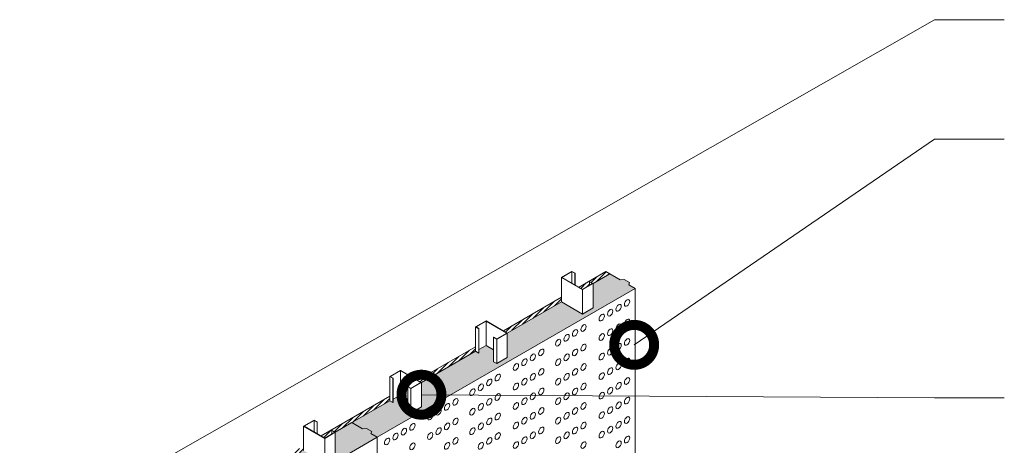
# Model space of a CAD drawing. Header units: millimetres. Extents: x 598.6 to 628.6, y 81.2 to 116.7.
# Tile 8 of 10: x 608.2 to 618, y 99.8 to 104.1. Entities that reach past the tile are written whole.
import ezdxf

# ---------------------------------------------------------------- set-up
doc = ezdxf.new("R2010")
doc.units = ezdxf.units.MM
doc.header["$LTSCALE"] = 0.025
doc.linetypes.add('DASHED2', pattern=[9.525, 6.35, -3.175])
doc.layers.get('0').update_dxf_attribs({"lineweight": 5})
for name, color, linetype, lineweight in [('00-ACERO', 4, 'Continuous', 15), ('hatch', 252, 'Continuous', 0), ('TEXTO', 7, 'DASHED2', 0)]:
    doc.layers.add(name, color=color, linetype=linetype, lineweight=lineweight)
doc.styles.add('Erika', font='techl___.ttf', dxfattribs={"height": 0.25})
doc.dimstyles.new('Erika', dxfattribs={"dimtxt": 0.25, "dimasz": 0.8, "dimexe": 0.5, "dimexo": 0.5, "dimgap": 0, "dimtad": 0, "dimlfac": 0.1, "dimzin": 1, "dimdsep": 46, "dimtxsty": 'Erika', "dimblk": 'DOTSMALL', "dimcen": 2.5, "dimse1": 1, "dimse2": 1, "dimclrd": 252, "dimclre": 252, "dimclrt": 256, "dimadec": 0, "dimazin": 0, "dimtfac": 1, "dimtmove": 0, "dimatfit": 3, "dimldrblk": 'DOTSMALL', "dimfxl": 0, "dimlwd": 0, "dimlwe": 0, "dimarcsym": 0})

# ---------------------------------------------------------------- blocks, each defined once
blk = doc.blocks.new('_DotSmall')
at = {"color": 0, "linetype": 'ByBlock', "const_width": 0.5}
blk.add_lwpolyline([(-0.0625, 0, 1), (0.0625, 0, 1)], format="xyb", close=True, dxfattribs=at)

msp = doc.modelspace()

# ---------------------------------------------------------------- hatches: boundary and pattern name
at = {"layer": 'hatch', "linetype": 'ByBlock', "lineweight": 0}
h = msp.add_hatch(dxfattribs=at)
h.set_pattern_fill('HONEY', color=251, scale=0.01)
h.set_pattern_definition([(0, (-0.203028, -0.861152), (0.047625, 0.0274963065), [0.03175, -0.0635]), (120, (-0.203028, -0.861152), (-0.0476249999, 0.0274963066), [0.03175, -0.0635]), (60, (-0.203028, -0.861152), (1e-10, 0.0549926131), [-0.0635, 0.03175])])
h.paths.add_polyline_path([(604.1748, 101.2873), (604.0078, 101.3838), (603.902, 101.3227), (603.8634, 101.3267), (603.8105, 101.2962), (603.8175, 101.2739), (603.754, 101.2373), (606.3337, 99.7479), (606.3971, 99.7845), (606.4358, 99.7805), (606.4887, 99.811), (606.4817, 99.8334), (606.5874, 99.8944), (606.2089, 100.1129), (606.1748, 100.0932), (606.1748, 100.1298), (606.1032, 100.1711), (606.0292, 100.1284), (606.0292, 100.0092), (605.9975, 99.9908), (605.8917, 100.0519), (605.8917, 100.296), (605.3504, 100.6086), (605.3163, 100.5888), (605.3163, 100.6255), (605.2447, 100.6668), (605.1707, 100.6241), (605.1707, 100.5048), (605.139, 100.4865), (605.0333, 100.5475), (605.0333, 100.7917), (604.492, 101.1042), (604.2805, 100.9821), (604.1748, 101.0432)])
h.paths.add_polyline_path([(606.7544, 99.798), (606.5874, 99.8944), (606.4817, 99.8334), (606.4887, 99.811), (606.4358, 99.7805), (606.3971, 99.7845), (606.3337, 99.7479), (608.9133, 98.2586), (609.167, 98.4051), (608.7885, 98.6236), (608.7544, 98.6039), (608.7544, 98.6405), (608.6828, 98.6818), (608.6088, 98.6391), (608.6088, 98.5198), (608.5771, 98.5015), (608.4714, 98.5625), (608.4714, 98.8067), (607.9301, 99.1192), (607.8959, 99.0995), (607.8959, 99.1361), (607.8244, 99.1774), (607.7503, 99.1347), (607.7503, 99.0154), (607.7186, 98.9971), (607.6129, 99.0582), (607.6129, 99.3023), (607.0716, 99.6148), (606.8602, 99.4928), (606.7544, 99.5538)])
h.paths.add_polyline_path([(609.167, 98.4051), (608.9133, 98.2586), (608.9133, 96.887), (609.167, 97.0335)])
h.paths.add_polyline_path([(609.167, 96.8962), (608.9133, 96.7501), (608.9133, 95.447), (609.167, 95.5935)])
edge = h.paths.add_edge_path()
edge.add_line((609.167, 95.3434), (609.167, 95.4562))
edge.add_line((609.167, 95.4562), (608.9133, 95.3101))
edge.add_line((608.9133, 95.3101), (608.9133, 95.1307))
edge.add_spline(control_points=[(608.9133, 95.1307), (609, 95.2036), (609.0846, 95.2747), (609.167, 95.3434)], knot_values=[0.006203, 0.006203, 0.006203, 0.006203, 0.081706, 0.081706, 0.081706, 0.081706], degree=3, periodic=0)
h.paths.add_polyline_path([(611.7467, 99.8944), (611.6832, 99.931), (611.6902, 99.9534), (611.6373, 99.9839), (611.5986, 99.9799), (611.4929, 100.0409), (611.3259, 99.9445), (611.3259, 99.7003), (611.2202, 99.6393), (611.0087, 99.7613), (610.4674, 99.4488), (610.4674, 99.2047), (610.3617, 99.1436), (610.33, 99.1619), (610.33, 99.2812), (610.256, 99.3239), (610.1844, 99.2826), (610.1844, 99.246), (610.1503, 99.2657), (609.609, 98.9532), (609.609, 98.709), (609.5032, 98.648), (609.4715, 98.6663), (609.4715, 98.7856), (609.3975, 98.8283), (609.3259, 98.787), (609.3259, 98.7503), (609.2918, 98.7701), (608.9133, 98.5515), (609.167, 98.4051)])
h.paths.add_polyline_path([(614.3263, 101.3838), (614.2629, 101.4204), (614.2698, 101.4427), (614.217, 101.4732), (614.1783, 101.4692), (614.0726, 101.5302), (613.9055, 101.4338), (613.9055, 101.1896), (613.7998, 101.1286), (613.5883, 101.2507), (613.047, 100.9382), (613.047, 100.694), (612.9413, 100.633), (612.9096, 100.6513), (612.9096, 100.7705), (612.8356, 100.8133), (612.764, 100.772), (612.764, 100.7382), (612.7616, 100.7367), (612.7299, 100.7551), (612.1886, 100.4425), (612.1886, 100.1984), (612.0829, 100.1373), (612.0511, 100.1556), (612.0511, 100.2749), (611.9771, 100.3176), (611.9056, 100.2763), (611.9056, 100.2425), (611.9031, 100.2411), (611.8714, 100.2594), (611.4929, 100.0409), (611.5986, 99.9799), (611.6373, 99.9839), (611.6902, 99.9534), (611.6832, 99.931), (611.7467, 99.8944)])
h = msp.add_hatch(dxfattribs=at)
h.set_pattern_fill('ANSI31', color=251, scale=0.01)
h.set_pattern_definition([(45, (-0.203028, -0.861152), (-0.0224506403, 0.0224506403), [])])
h.paths.add_polyline_path([(604.0466, 101.4063), (604.0076, 101.3838), (604.1747, 101.2873), (604.2064, 101.3056), (604.2088, 101.3042), (604.2088, 101.2704), (604.2804, 101.2291), (604.3169, 101.2502)])
h.paths.add_polyline_path([(604.4918, 101.1492), (604.4918, 101.1042), (605.0331, 100.7917), (605.0721, 100.8142)])
h.paths.add_polyline_path([(605.3503, 100.6536), (605.3503, 100.6086), (605.8916, 100.296), (605.9306, 100.3185)])
h.paths.add_polyline_path([(606.2088, 100.1579), (606.2088, 100.1129), (606.5872, 99.8944), (606.7543, 99.798), (606.786, 99.8163), (606.7884, 99.8149), (606.7884, 99.7811), (606.86, 99.7397), (606.8965, 99.7608)])
h.paths.add_polyline_path([(607.0715, 99.6598), (607.0715, 99.6148), (607.6128, 99.3023), (607.6517, 99.3248)])
h.paths.add_polyline_path([(607.9299, 99.1642), (607.9299, 99.1192), (608.4712, 98.8067), (608.5102, 98.8292)])
h.paths.add_polyline_path([(609.2916, 98.7701), (609.2916, 98.8151), (608.9131, 98.5965), (608.7884, 98.6686), (608.7884, 98.6236), (608.9131, 98.5515)])
h.paths.add_polyline_path([(610.1501, 99.2657), (610.1501, 99.3107), (609.5698, 98.9757), (609.6088, 98.9532)])
h.paths.add_polyline_path([(611.0086, 99.7613), (611.0086, 99.8063), (610.4283, 99.4713), (610.4673, 99.4488)])
h.paths.add_polyline_path([(611.8713, 100.2594), (611.8713, 100.3044), (611.1835, 99.9073), (611.22, 99.8862), (611.2916, 99.9276), (611.2916, 99.9614), (611.294, 99.9628), (611.3257, 99.9445), (611.4928, 100.0409)])
h.paths.add_polyline_path([(612.7297, 100.7551), (612.7297, 100.8001), (612.1495, 100.465), (612.1884, 100.4425)])
h.paths.add_polyline_path([(613.5882, 101.2507), (613.5882, 101.2957), (613.0079, 100.9607), (613.0469, 100.9382)])
h.paths.add_polyline_path([(614.0724, 101.5302), (614.0334, 101.5527), (613.7631, 101.3967), (613.7996, 101.3756), (613.8712, 101.4169), (613.8712, 101.4507), (613.8736, 101.4521), (613.9054, 101.4338)])

# ---------------------------------------------------------------- linework, layer by layer
at = {"linetype": 'ByBlock', "lineweight": 0}
for p, q in [((614.0336, 101.5527), (613.7608, 101.3953)), ((614.0726, 101.5302), (613.9055, 101.4338)), ((614.0726, 101.5302), (614.0336, 101.5527)), ((614.3263, 101.3838), (611.7467, 99.8944)), ((613.5883, 101.2957), (613.0081, 100.9607)), ((614.3263, 101.3838), (614.3263, 95.0669)), ((613.5883, 101.2507), (613.047, 100.9382)), ((612.7299, 100.8001), (612.1496, 100.465)), ((612.7299, 100.7551), (612.1886, 100.4425)), ((611.8714, 100.3044), (611.1836, 99.9073)), ((611.8714, 100.2594), (611.4929, 100.0409)), ((611.4929, 100.0409), (611.3259, 99.9445)), ((611.7467, 99.8944), (609.167, 98.4051)), ((611.7467, 99.8944), (611.7467, 95.1758)), ((611.7467, 99.8944), (611.7467, 95.1758))]:
    msp.add_line(p, q, dxfattribs=at)
for points in [[(614.0336, 101.5527), (614.1783, 101.4692), (614.217, 101.4732), (614.2698, 101.4427), (614.2629, 101.4204), (614.3263, 101.3838)], [(611.4929, 100.0409), (611.5986, 99.9799), (611.6373, 99.9839), (611.6902, 99.9534), (611.6832, 99.931), (611.7467, 99.8944)]]:
    msp.add_lwpolyline(points, dxfattribs=at)
at = {"layer": '00-ACERO', "linetype": 'ByBlock', "lineweight": 0}
for p, q in [((613.5883, 101.4948), (613.5883, 101.2507)), ((613.6941, 101.5531), (613.6941, 101.4366)), ((613.7233, 101.5362), (613.7233, 101.4197)), ((613.7258, 101.5376), (613.7258, 101.4183)), ((613.8714, 101.4507), (613.8714, 101.4169)), ((613.9055, 101.4338), (613.9055, 101.1896)), ((613.7998, 101.3728), (613.7998, 101.1286)), ((612.7299, 100.9992), (612.7299, 100.7551)), ((612.8356, 101.0574), (612.8356, 100.8133)), ((612.7616, 100.9809), (612.7616, 100.7367)), ((612.764, 100.9823), (612.764, 100.7382)), ((613.047, 100.9382), (613.047, 100.694)), ((612.8356, 100.8133), (612.764, 100.772)), ((612.8356, 100.8133), (612.9096, 100.7705)), ((612.9096, 100.8954), (612.9096, 100.6513)), ((612.9413, 100.8771), (612.9413, 100.633)), ((611.8714, 100.5036), (611.8714, 100.2594)), ((611.9771, 100.5618), (611.9771, 100.3176)), ((611.9031, 100.4853), (611.9031, 100.2411)), ((611.9056, 100.4867), (611.9056, 100.2425)), ((612.1886, 100.4425), (612.1886, 100.1984)), ((611.9771, 100.3176), (611.9056, 100.2763)), ((611.9771, 100.3176), (612.0511, 100.2749)), ((612.0511, 100.3998), (612.0511, 100.1556)), ((612.0829, 100.3815), (612.0829, 100.1373)), ((611.1144, 100.0637), (611.1144, 99.9473)), ((611.1437, 100.0468), (611.1437, 99.9304)), ((611.1462, 100.0482), (611.1462, 99.929)), ((611.0087, 100.0055), (611.0087, 99.7613)), ((611.2917, 99.9614), (611.2917, 99.9276)), ((611.3259, 99.9445), (611.3259, 99.7003)), ((611.2202, 99.8834), (611.2202, 99.6393))]:
    msp.add_line(p, q, dxfattribs=at)
for points in [[(613.9006, 101.4338), (613.8714, 101.4507), (613.8738, 101.4521), (613.9055, 101.4338), (613.7998, 101.3728), (613.5883, 101.4948), (613.6941, 101.5559), (613.7258, 101.5376), (613.7233, 101.5362), (613.6941, 101.5531), (613.5932, 101.4948), (613.7998, 101.3756)], [(611.321, 99.9445), (611.2917, 99.9614), (611.2942, 99.9628), (611.3259, 99.9445), (611.2202, 99.8834), (611.0087, 100.0055), (611.1144, 100.0665), (611.1462, 100.0482), (611.1437, 100.0468), (611.1144, 100.0637), (611.0136, 100.0055), (611.2202, 99.8862)]]:
    msp.add_lwpolyline(points, close=True, dxfattribs=at)
for points in [[(613.9055, 101.1896), (613.7998, 101.1286), (613.5883, 101.2507)], [(612.7616, 100.9809), (612.7299, 100.9992), (612.8356, 101.0602), (613.047, 100.9382), (612.9413, 100.8771), (612.9096, 100.8954), (612.912, 100.8969), (612.9413, 100.8799), (613.0422, 100.9382), (612.8356, 101.0574), (612.7348, 100.9992), (612.764, 100.9823), (612.7616, 100.9809)], [(612.7616, 100.7367), (612.7299, 100.7551)], [(613.047, 100.694), (612.9413, 100.633), (612.9096, 100.6513)], [(611.9031, 100.4853), (611.8714, 100.5036), (611.9771, 100.5646), (612.1886, 100.4425), (612.0829, 100.3815), (612.0511, 100.3998), (612.0536, 100.4012), (612.0829, 100.3843), (612.1837, 100.4425), (611.9771, 100.5618), (611.8763, 100.5036), (611.9056, 100.4867), (611.9031, 100.4853)], [(611.9031, 100.2411), (611.8714, 100.2594)], [(612.1886, 100.1984), (612.0829, 100.1373), (612.0511, 100.1556)]]:
    msp.add_lwpolyline(points, dxfattribs=at)
at = {"layer": 'hatch', "color": 251, "linetype": 'ByBlock', "lineweight": 0, "extrusion": (0, 0, -1)}
for centre in [(614.1614, 101.1909), (614.2459, 101.2397), (613.9922, 101.0932), (614.0768, 101.142), (613.8104, 100.9882), (614.1614, 100.9955), (614.2459, 101.0444), (613.6412, 100.8906), (613.7258, 100.9394), (613.9922, 100.8979), (614.0768, 100.9467), (613.5566, 100.8417), (613.8104, 100.7929), (614.1614, 100.8002), (614.2459, 100.8491), (613.3029, 100.6952), (613.3875, 100.7441), (613.6412, 100.6952), (613.7258, 100.7441), (613.9922, 100.7026), (614.0768, 100.7514), (613.1337, 100.5976), (613.2183, 100.6464), (613.5566, 100.6464), (613.8104, 100.5976), (614.1614, 100.6049), (614.2459, 100.6537), (612.9519, 100.4926), (613.3029, 100.4999), (613.3875, 100.5487), (613.6412, 100.4999), (613.7258, 100.5487), (613.9922, 100.5072), (614.0768, 100.5561), (612.7827, 100.3949), (612.8673, 100.4438), (613.1337, 100.4022), (613.2183, 100.4511), (613.5566, 100.4511), (613.8104, 100.4022), (614.1614, 100.4096), (614.2459, 100.4584), (612.6982, 100.3461), (612.9519, 100.2973), (613.3029, 100.3046), (613.3875, 100.3534), (613.6412, 100.3046), (613.7258, 100.3534), (613.9922, 100.3119), (614.0768, 100.3607), (612.4444, 100.1996), (612.529, 100.2484), (612.7827, 100.1996), (612.8673, 100.2484), (613.1337, 100.2069), (613.2183, 100.2558), (613.5566, 100.2558), (613.8104, 100.2069), (614.1614, 100.2142), (614.2459, 100.2631), (612.2753, 100.1019), (612.3599, 100.1508), (612.6982, 100.1508), (612.9519, 100.1019), (613.3029, 100.1093), (613.3875, 100.1581), (613.6412, 100.1093), (613.7258, 100.1581), (613.9922, 100.1166), (614.0768, 100.1654), (612.0977, 99.9994), (612.4444, 100.0043), (612.529, 100.0531), (612.7827, 100.0043), (612.8673, 100.0531), (613.1337, 100.0116), (613.2183, 100.0604), (613.5566, 100.0604), (613.8104, 100.0116), (614.1614, 100.0189), (614.2459, 100.0678), (611.9285, 99.9017), (612.0131, 99.9506), (612.2753, 99.9066), (612.3599, 99.9554), (612.6982, 99.9554), (612.9519, 99.9066), (613.3029, 99.9139), (613.3875, 99.9628), (613.6412, 99.9139), (613.7258, 99.9628), (613.9922, 99.9213), (614.0768, 99.9701), (611.8439, 99.8529), (612.0977, 99.8041), (612.4444, 99.8089), (612.529, 99.8578), (612.7827, 99.8089), (612.8673, 99.8578), (613.1337, 99.8163), (613.2183, 99.8651), (613.5566, 99.8651), (613.8104, 99.8163), (614.1614, 99.8236), (614.2459, 99.8724)]:
    msp.add_ellipse(centre, major_axis=(-0.0187, -0.0324), ratio=0.57735, dxfattribs=at)

# ---------------------------------------------------------------- leaders
at = {"layer": 'TEXTO', "linetype": 'ByBlock', "lineweight": 0}
for points in [[(608.4257, 98.9967), (617.321, 104.0756), (618.021, 104.0756)], [(614.3171, 100.8197), (617.321, 102.8794), (618.021, 102.8794)], [(612.1886, 100.3205), (617.321, 100.2898), (618.021, 100.2898)]]:
    msp.add_leader(points, dimstyle='Erika', override={"dimgap": 0, "dimtad": 0}, dxfattribs=at)

doc.saveas('drawing.dxf')
